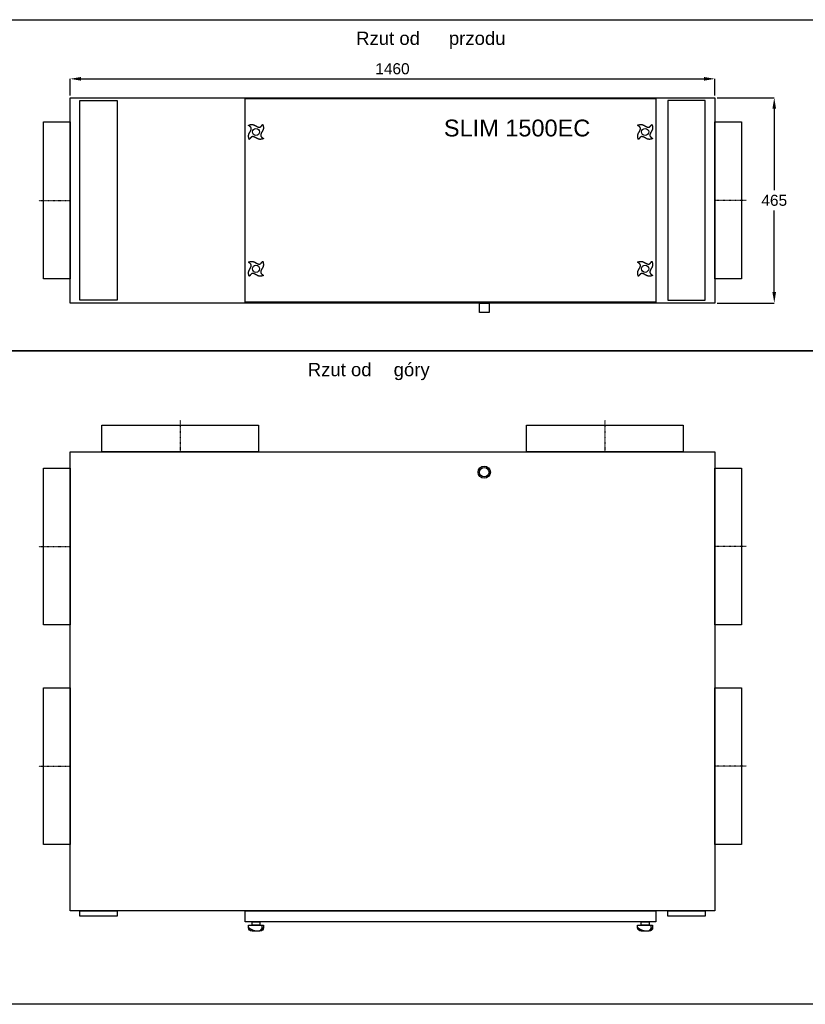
# Model space of a CAD drawing. Header units: millimetres. Extents: x -40063 to 512011, y 350190 to 687060.
# Tile 40 of 256: x 131843 to 133622, y 425600 to 427830. Entities that reach past the tile are written whole.
import ezdxf

# ---------------------------------------------------------------- set-up
doc = ezdxf.new("R2010")
doc.units = ezdxf.units.MM
doc.linetypes.add('DASHDOT', pattern=[1, 0.5, -0.25, 0, -0.25])
doc.layers.get('0').update_dxf_attribs({"color": 8})
doc.layers.get('Defpoints').update_dxf_attribs({"color": 8})
for name, color, linetype in [('CENTRALA', 7, 'Continuous'), ('DEKIEL', 4, 'Continuous'), ('KONTURY', 1, 'Continuous'), ('ODPLYW', 7, 'Continuous'), ('OSIE', 8, 'DASHDOT'), ('PIANKA12', 96, 'Continuous'), ('WARSTWA_1', 1, 'Continuous'), ('WYMIARY', 8, 'Continuous')]:
    doc.layers.add(name, color=color, linetype=linetype)
doc.layers.add('J_centrale podwieszane', color=7, linetype='Continuous', lineweight=30)
doc.styles.add('ARIAL', font='Arial', dxfattribs={"height": 1})
doc.styles.get("Standard").update_dxf_attribs({"font": 'arial.ttf'})
doc.dimstyles.get("Standard").update_dxf_attribs({"dimtxt": 0.18, "dimasz": 0.18, "dimexe": 0.18, "dimexo": 0.0625, "dimgap": 0.09, "dimtad": 0, "dimtih": 1, "dimtoh": 1, "dimdec": 4, "dimzin": 0, "dimdsep": 46, "dimtxsty": 'Standard', "dimcen": 0.09, "dimadec": 0, "dimazin": 0, "dimtfac": 1, "dimtdec": 4, "dimtofl": 0, "dimtmove": 0, "dimatfit": 3, "dimfxl": 1, "dimtolj": 1, "dimtzin": 0, "dimarcsym": 0})

# ---------------------------------------------------------------- blocks, each defined once
blk = doc.blocks.new('*U2963')
at = {"layer": 'WARSTWA_1'}
for s, p in [('Rzut od ', (2193.5, 3242.8)), ('przodu', (2403.5, 3242.8))]:
    blk.add_text(s, height=30, dxfattribs=at).set_placement(p)
blk = doc.blocks.new('GALKA')
at = {"layer": 'CENTRALA', "color": 5}
blk.add_polyline3d([(-17, 15.2745, 0), (-16.8282, 15.3273, 0), (-16.6563, 15.3801, 0), (-16.4845, 15.4327, 0), (-16.3126, 15.4852, 0), (-16.1407, 15.5375, 0), (-15.9688, 15.5895, 0), (-15.7969, 15.6412, 0), (-15.625, 15.6925, 0), (-15.453, 15.7434, 0), (-15.281, 15.7937, 0), (-15.109, 15.8436, 0), (-14.9369, 15.8929, 0), (-14.7648, 15.9415, 0), (-14.5926, 15.9894, 0), (-14.4204, 16.0366, 0), (-14.2481, 16.083, 0), (-14.0758, 16.1285, 0), (-13.9034, 16.1731, 0), (-13.7309, 16.2167, 0), (-13.5584, 16.2593, 0), (-13.3858, 16.3009, 0), (-13.2131, 16.3413, 0), (-13.0403, 16.3805, 0), (-12.8675, 16.4185, 0), (-12.6946, 16.4552, 0), (-12.5215, 16.4906, 0), (-12.3484, 16.5246, 0), (-12.1752, 16.5571, 0), (-12.0019, 16.5881, 0), (-11.8285, 16.6176, 0), (-11.655, 16.6454, 0), (-11.4813, 16.6716, 0), (-11.3076, 16.6961, 0), (-11.1337, 16.7188, 0), (-10.9597, 16.7397, 0), (-10.7856, 16.7587, 0), (-10.6113, 16.7757, 0), (-10.4369, 16.7908, 0), (-10.2624, 16.8039, 0), (-10.0877, 16.8148, 0), (-9.9129, 16.8236, 0), (-9.73794, 16.8302, 0), (-9.56282, 16.8346, 0), (-9.38755, 16.8366, 0), (-9.21212, 16.8363, 0), (-9.03652, 16.8336, 0), (-8.86076, 16.8284, 0), (-8.68483, 16.8207, 0), (-8.50872, 16.8104, 0), (-8.33243, 16.7974, 0), (-8.15597, 16.7818, 0), (-7.97932, 16.7635, 0), (-7.80248, 16.7423, 0), (-7.62544, 16.7183, 0), (-7.44822, 16.6915, 0), (-7.27079, 16.6616, 0), (-7.09316, 16.6288, 0), (-6.91532, 16.5929, 0), (-6.73727, 16.5539, 0), (-6.55901, 16.5117, 0), (-6.38053, 16.4663, 0), (-6.20183, 16.4177, 0), (-6.02291, 16.3657, 0), (-5.84377, 16.3106, 0), (-5.66444, 16.2524, 0), (-5.48491, 16.1912, 0), (-5.30521, 16.1271, 0), (-5.12534, 16.0603, 0), (-4.9453, 15.9908, 0), (-4.76512, 15.9187, 0), (-4.5848, 15.8442, 0), (-4.40435, 15.7673, 0), (-4.22379, 15.6882, 0), (-4.04311, 15.6069, 0), (-3.86234, 15.5235, 0), (-3.68149, 15.4383, 0), (-3.50055, 15.3511, 0), (-3.31956, 15.2623, 0), (-3.1385, 15.1718, 0), (-2.9574, 15.0797, 0), (-2.77627, 14.9863, 0), (-2.59511, 14.8915, 0), (-2.41394, 14.7955, 0), (-2.23277, 14.6984, 0), (-2.0516, 14.6002, 0), (-1.87045, 14.5012, 0), (-1.68932, 14.4013, 0), (-1.50824, 14.3008, 0), (-1.3272, 14.1996, 0), (-1.14622, 14.098, 0), (-0.965315, 13.9959, 0), (-0.784486, 13.8936, 0), (-0.603747, 13.791, 0), (-0.423108, 13.6884, 0), (-0.24258, 13.5858, 0), (-0.062173, 13.4834, 0), (0.118102, 13.3811, 0), (0.298236, 13.2792, 0), (0.478217, 13.1777, 0), (0.658035, 13.0768, 0), (0.837681, 12.9765, 0), (1.01714, 12.8769, 0), (1.19641, 12.7782, 0), (1.37548, 12.6804, 0), (1.55432, 12.5837, 0), (1.73295, 12.4881, 0), (1.91134, 12.3938, 0), (2.08948, 12.3009, 0), (2.26737, 12.2094, 0), (2.44499, 12.1195, 0), (2.62233, 12.0313, 0), (2.79939, 11.9449, 0), (2.97615, 11.8603, 0), (3.1526, 11.7777, 0), (3.32873, 11.6972, 0), (3.50454, 11.6189, 0), (3.68, 11.5429, 0), (3.85512, 11.4692, 0), (4.02987, 11.3981, 0), (4.20426, 11.3296, 0), (4.37826, 11.2638, 0), (4.55188, 11.2008, 0), (4.72509, 11.1407, 0), (4.89789, 11.0836, 0), (5.07027, 11.0297, 0), (5.24221, 10.9789, 0), (5.41371, 10.9315, 0), (5.58476, 10.8876, 0), (5.75535, 10.8471, 0), (5.92546, 10.8103, 0), (6.09508, 10.7773, 0), (6.26421, 10.7481, 0), (6.43284, 10.7228, 0), (6.60095, 10.7016, 0), (6.76854, 10.6845, 0), (6.93558, 10.6717, 0), (7.10209, 10.6632, 0), (7.26803, 10.6593, 0), (7.43341, 10.6598, 0), (7.5982, 10.6651, 0), (7.76241, 10.6751, 0), (7.92603, 10.69, 0), (8.08903, 10.7099, 0), (8.25141, 10.7349, 0), (8.41316, 10.765, 0), (8.57428, 10.8005, 0), (8.73474, 10.8413, 0), (8.89454, 10.8877, 0), (9.05367, 10.9396, 0), (9.21212, 10.9972, 0), (9.36987, 11.0607, 0), (9.52693, 11.13, 0), (9.68327, 11.2054, 0), (9.83888, 11.2869, 0), (9.99377, 11.3746, 0), (10.1479, 11.4687, 0), (10.3013, 11.5691, 0), (10.4539, 11.6761, 0), (10.6058, 11.7898, 0), (10.7568, 11.9101, 0), (10.9071, 12.0372, 0), (11.0566, 12.1706, 0), (11.2054, 12.31, 0), (11.3534, 12.4548, 0), (11.5008, 12.6048, 0), (11.6474, 12.7594, 0), (11.7935, 12.9182, 0), (11.9389, 13.0809, 0), (12.0838, 13.2469, 0), (12.228, 13.4159, 0), (12.3718, 13.5875, 0), (12.515, 13.7611, 0), (12.6577, 13.9365, 0), (12.8, 14.1132, 0), (12.9418, 14.2907, 0), (13.0832, 14.4687, 0), (13.2242, 14.6467, 0), (13.3648, 14.8242, 0), (13.5051, 15.001, 0), (13.6451, 15.1765, 0), (13.7847, 15.3503, 0), (13.9242, 15.522, 0), (14.0633, 15.6913, 0), (14.2023, 15.8575, 0), (14.341, 16.0204, 0), (14.4796, 16.1796, 0), (14.6181, 16.3345, 0), (14.7564, 16.4848, 0), (14.8946, 16.63, 0), (15.0328, 16.7698, 0), (15.1709, 16.9037, 0), (15.2877, 16.957, 0), (15.3405, 16.7852, 0), (15.3933, 16.6134, 0), (15.4459, 16.4415, 0), (15.4983, 16.2696, 0), (15.5505, 16.0978, 0), (15.6024, 15.9259, 0), (15.654, 15.7539, 0), (15.7052, 15.582, 0), (15.756, 15.41, 0), (15.8063, 15.238, 0), (15.856, 15.0659, 0), (15.9051, 14.8939, 0), (15.9535, 14.7217, 0), (16.0013, 14.5495, 0), (16.0483, 14.3773, 0), (16.0944, 14.205, 0), (16.1397, 14.0327, 0), (16.1841, 13.8603, 0), (16.2275, 13.6878, 0), (16.2698, 13.5152, 0), (16.3111, 13.3426, 0), (16.3512, 13.1699, 0), (16.3901, 12.9971, 0), (16.4278, 12.8243, 0), (16.4642, 12.6513, 0), (16.4992, 12.4783, 0), (16.5328, 12.3051, 0), (16.565, 12.1319, 0), (16.5956, 11.9586, 0), (16.6247, 11.7851, 0), (16.6521, 11.6116, 0), (16.6779, 11.4379, 0), (16.7019, 11.2641, 0), (16.7242, 11.0902, 0), (16.7446, 10.9162, 0), (16.7631, 10.742, 0), (16.7797, 10.5677, 0), (16.7943, 10.3933, 0), (16.8068, 10.2187, 0), (16.8172, 10.044, 0), (16.8255, 9.86918, 0), (16.8315, 9.69417, 0), (16.8353, 9.51902, 0), (16.8368, 9.34371, 0), (16.8359, 9.16823, 0), (16.8325, 8.9926, 0), (16.8267, 8.81679, 0), (16.8183, 8.64082, 0), (16.8074, 8.46467, 0), (16.7938, 8.28834, 0), (16.7775, 8.11182, 0), (16.7584, 7.93513, 0), (16.7366, 7.75824, 0), (16.7119, 7.58116, 0), (16.6843, 7.40388, 0), (16.6537, 7.2264, 0), (16.6201, 7.04872, 0), (16.5834, 6.87083, 0), (16.5437, 6.69273, 0), (16.5007, 6.51441, 0), (16.4545, 6.33587, 0), (16.405, 6.15712, 0), (16.3522, 5.97814, 0), (16.2963, 5.79896, 0), (16.2374, 5.61957, 0), (16.1754, 5.44, 0), (16.1107, 5.26026, 0), (16.0432, 5.08034, 0), (15.973, 4.90027, 0), (15.9003, 4.72005, 0), (15.8252, 4.5397, 0), (15.7477, 4.35922, 0), (15.668, 4.17863, 0), (15.5862, 3.99793, 0), (15.5024, 3.81714, 0), (15.4166, 3.63626, 0), (15.3291, 3.45531, 0), (15.2398, 3.2743, 0), (15.1489, 3.09323, 0), (15.0565, 2.91212, 0), (14.9627, 2.73098, 0), (14.8676, 2.54982, 0), (14.7713, 2.36865, 0), (14.6739, 2.18747, 0), (14.5756, 2.00631, 0), (14.4763, 1.82516, 0), (14.3763, 1.64405, 0), (14.2755, 1.46297, 0), (14.1742, 1.28195, 0), (14.0725, 1.10099, 0), (13.9704, 0.9201, 0), (13.868, 0.739292, 0), (13.7654, 0.558577, 0), (13.6628, 0.377965, 0), (13.5602, 0.197466, 0), (13.4578, 0.017092, 0), (13.3556, -0.163149, 0), (13.2538, -0.343246, 0), (13.1524, -0.523187, 0), (13.0516, -0.702963, 0), (12.9515, -0.882564, 0), (12.8521, -1.06198, 0), (12.7537, -1.2412, 0), (12.6561, -1.42021, 0), (12.5597, -1.599, 0), (12.4644, -1.77757, 0), (12.3705, -1.9559, 0), (12.2779, -2.13398, 0), (12.1868, -2.3118, 0), (12.0973, -2.48935, 0), (12.0095, -2.66663, 0), (11.9235, -2.84361, 0), (11.8394, -3.02029, 0), (11.7574, -3.19666, 0), (11.6774, -3.37272, 0), (11.5997, -3.54844, 0), (11.5242, -3.72381, 0), (11.4512, -3.89884, 0), (11.3807, -4.0735, 0), (11.3129, -4.2478, 0), (11.2478, -4.4217, 0), (11.1855, -4.59522, 0), (11.1261, -4.76833, 0), (11.0698, -4.94102, 0), (11.0167, -5.11329, 0), (10.9668, -5.28513, 0), (10.9202, -5.45652, 0), (10.8771, -5.62745, 0), (10.8376, -5.79792, 0), (10.8017, -5.96791, 0), (10.7696, -6.13741, 0), (10.7414, -6.30642, 0), (10.7171, -6.47492, 0), (10.6969, -6.6429, 0), (10.6809, -6.81035, 0), (10.6692, -6.97726, 0), (10.6618, -7.14362, 0), (10.659, -7.30943, 0), (10.6607, -7.47466, 0), (10.6671, -7.63931, 0), (10.6784, -7.80337, 0), (10.6945, -7.96683, 0), (10.7157, -8.12968, 0), (10.7419, -8.29191, 0), (10.7734, -8.4535, 0), (10.8102, -8.61445, 0), (10.8524, -8.77475, 0), (10.9001, -8.93439, 0), (10.9535, -9.09335, 0), (11.0126, -9.25162, 0), (11.0775, -9.4092, 0), (11.1483, -9.56608, 0), (11.2252, -9.72224, 0), (11.3083, -9.87767, 0), (11.3975, -10.0324, 0), (11.4932, -10.1863, 0), (11.5953, -10.3395, 0), (11.7039, -10.4919, 0), (11.8192, -10.6436, 0), (11.9413, -10.7945, 0), (12.07, -10.9445, 0), (12.2049, -11.0938, 0), (12.3457, -11.2424, 0), (12.4919, -11.3903, 0), (12.643, -11.5375, 0), (12.7987, -11.684, 0), (12.9585, -11.8299, 0), (13.1221, -11.9752, 0), (13.2889, -12.1199, 0), (13.4586, -12.264, 0), (13.6307, -12.4076, 0), (13.8048, -12.5507, 0), (13.9806, -12.6933, 0), (14.1575, -12.8354, 0), (14.3352, -12.9772, 0), (14.5132, -13.1184, 0), (14.6911, -13.2594, 0), (14.8685, -13.3999, 0), (15.045, -13.5401, 0), (15.2201, -13.68, 0), (15.3935, -13.8196, 0), (15.5646, -13.959, 0), (15.7331, -14.0981, 0), (15.8986, -14.237, 0), (16.0606, -14.3757, 0), (16.2187, -14.5143, 0), (16.3725, -14.6527, 0), (16.5216, -14.791, 0), (16.6655, -14.9292, 0), (16.8039, -15.0673, 0), (16.9362, -15.2055, 0), (16.9141, -15.3009, 0), (16.7422, -15.3537, 0), (16.5704, -15.4064, 0), (16.3985, -15.459, 0), (16.2267, -15.5114, 0), (16.0548, -15.5635, 0), (15.8829, -15.6154, 0), (15.7109, -15.6669, 0), (15.539, -15.718, 0), (15.367, -15.7686, 0), (15.195, -15.8187, 0), (15.0229, -15.8683, 0), (14.8508, -15.9173, 0), (14.6787, -15.9655, 0), (14.5065, -16.0131, 0), (14.3342, -16.0599, 0), (14.1619, -16.1058, 0), (13.9896, -16.1509, 0), (13.8171, -16.195, 0), (13.6446, -16.2381, 0), (13.4721, -16.2802, 0), (13.2994, -16.3212, 0), (13.1267, -16.361, 0), (12.9539, -16.3997, 0), (12.781, -16.437, 0), (12.6081, -16.4731, 0), (12.435, -16.5077, 0), (12.2618, -16.541, 0), (12.0886, -16.5728, 0), (11.9152, -16.603, 0), (11.7417, -16.6317, 0), (11.5682, -16.6587, 0), (11.3945, -16.6841, 0), (11.2206, -16.7077, 0), (11.0467, -16.7295, 0), (10.8726, -16.7494, 0), (10.6985, -16.7675, 0), (10.5241, -16.7835, 0), (10.3497, -16.7976, 0), (10.1751, -16.8096, 0), (10.0003, -16.8195, 0), (9.82544, -16.8272, 0), (9.6504, -16.8327, 0), (9.47521, -16.8359, 0), (9.29985, -16.8368, 0), (9.12434, -16.8352, 0), (8.94866, -16.8313, 0), (8.77282, -16.8248, 0), (8.5968, -16.8158, 0), (8.4206, -16.8042, 0), (8.24422, -16.79, 0), (8.06767, -16.773, 0), (7.89092, -16.7533, 0), (7.71399, -16.7307, 0), (7.53686, -16.7053, 0), (7.35953, -16.6769, 0), (7.182, -16.6456, 0), (7.00426, -16.6112, 0), (6.82632, -16.5738, 0), (6.64817, -16.5332, 0), (6.4698, -16.4894, 0), (6.29121, -16.4424, 0), (6.11239, -16.3921, 0), (5.93336, -16.3385, 0), (5.75413, -16.2819, 0), (5.5747, -16.2222, 0), (5.39508, -16.1595, 0), (5.21529, -16.0941, 0), (5.03534, -16.0259, 0), (4.85523, -15.9551, 0), (4.67498, -15.8818, 0), (4.49459, -15.806, 0), (4.31408, -15.728, 0), (4.13346, -15.6478, 0), (3.95274, -15.5655, 0), (3.77193, -15.4811, 0), (3.59103, -15.3949, 0), (3.41006, -15.3069, 0), (3.22904, -15.2172, 0), (3.04796, -15.1259, 0), (2.86684, -15.0332, 0), (2.68569, -14.939, 0), (2.50453, -14.8436, 0), (2.32335, -14.7471, 0), (2.14218, -14.6494, 0), (1.96102, -14.5508, 0), (1.77988, -14.4514, 0), (1.59878, -14.3511, 0), (1.41771, -14.2503, 0), (1.2367, -14.1488, 0), (1.05576, -14.047, 0), (0.87489, -13.9448, 0), (0.694104, -13.8423, 0), (0.513414, -13.7397, 0), (0.332829, -13.6371, 0), (0.152361, -13.5346, 0), (-0.027982, -13.4322, 0), (-0.208187, -13.3301, 0), (-0.388246, -13.2284, 0), (-0.568147, -13.1272, 0), (-0.74788, -13.0265, 0), (-0.927435, -12.9266, 0), (-1.1068, -12.8274, 0), (-1.28597, -12.7292, 0), (-1.46493, -12.6319, 0), (-1.64367, -12.5358, 0), (-1.82217, -12.4408, 0), (-2.00044, -12.3472, 0), (-2.17846, -12.255, 0), (-2.35621, -12.1643, 0), (-2.5337, -12.0752, 0), (-2.7109, -11.9879, 0), (-2.88781, -11.9023, 0), (-3.06441, -11.8187, 0), (-3.24071, -11.7372, 0), (-3.41668, -11.6578, 0), (-3.59231, -11.5806, 0), (-3.7676, -11.5057, 0), (-3.94254, -11.4334, 0), (-4.11711, -11.3635, 0), (-4.29131, -11.2964, 0), (-4.46512, -11.2319, 0), (-4.63853, -11.1704, 0), (-4.81154, -11.1118, 0), (-4.98413, -11.0563, 0), (-5.15629, -11.0039, 0), (-5.32802, -10.9548, 0), (-5.49929, -10.9091, 0), (-5.67011, -10.8669, 0), (-5.84046, -10.8283, 0), (-6.01033, -10.7933, 0), (-6.17971, -10.7622, 0), (-6.34859, -10.7349, 0), (-6.51696, -10.7117, 0), (-6.68481, -10.6925, 0), (-6.85213, -10.6776, 0), (-7.0189, -10.6669, 0), (-7.18513, -10.6607, 0), (-7.35079, -10.659, 0), (-7.51588, -10.6619, 0), (-7.68038, -10.6695, 0), (-7.8443, -10.682, 0), (-8.0076, -10.6993, 0), (-8.1703, -10.7217, 0), (-8.33237, -10.7493, 0), (-8.4938, -10.7821, 0), (-8.65459, -10.8202, 0), (-8.81472, -10.8638, 0), (-8.97419, -10.9129, 0), (-9.13298, -10.9677, 0), (-9.29108, -11.0282, 0), (-9.44849, -11.0946, 0), (-9.60519, -11.167, 0), (-9.76117, -11.2454, 0), (-9.91642, -11.33, 0), (-10.0709, -11.4209, 0), (-10.2247, -11.5181, 0), (-10.3777, -11.6218, 0), (-10.5299, -11.7321, 0), (-10.6814, -11.8491, 0), (-10.832, -11.9729, 0), (-10.9819, -12.1032, 0), (-11.1311, -12.2396, 0), (-11.2795, -12.3818, 0), (-11.4272, -12.5292, 0), (-11.5742, -12.6815, 0), (-11.7205, -12.8383, 0), (-11.8663, -12.9991, 0), (-12.0114, -13.1635, 0), (-12.156, -13.3311, 0), (-12.3, -13.5014, 0), (-12.4434, -13.6741, 0), (-12.5864, -13.8486, 0), (-12.7289, -14.0247, 0), (-12.8709, -14.2019, 0), (-13.0125, -14.3797, 0), (-13.1537, -14.5577, 0), (-13.2945, -14.7355, 0), (-13.435, -14.9128, 0), (-13.5751, -15.0889, 0), (-13.7149, -15.2636, 0), (-13.8545, -15.4365, 0), (-13.9938, -15.607, 0), (-14.1328, -15.7748, 0), (-14.2717, -15.9394, 0), (-14.4104, -16.1005, 0), (-14.5489, -16.2576, 0), (-14.6873, -16.4103, 0), (-14.8255, -16.5581, 0), (-14.9637, -16.7006, 0), (-15.1019, -16.8375, 0), (-15.24, -16.9683, 0), (-15.3141, -16.8711, 0), (-15.3669, -16.6993, 0), (-15.4196, -16.5274, 0), (-15.4721, -16.3556, 0), (-15.5244, -16.1837, 0), (-15.5765, -16.0118, 0), (-15.6283, -15.8399, 0), (-15.6797, -15.668, 0), (-15.7307, -15.496, 0), (-15.7812, -15.324, 0), (-15.8312, -15.152, 0), (-15.8806, -14.9799, 0), (-15.9294, -14.8078, 0), (-15.9775, -14.6356, 0), (-16.0249, -14.4634, 0), (-16.0715, -14.2912, 0), (-16.1172, -14.1188, 0), (-16.162, -13.9465, 0), (-16.2059, -13.774, 0), (-16.2488, -13.6015, 0), (-16.2906, -13.4289, 0), (-16.3313, -13.2563, 0), (-16.3708, -13.0835, 0), (-16.4091, -12.9107, 0), (-16.4462, -12.7378, 0), (-16.4819, -12.5648, 0), (-16.5162, -12.3917, 0), (-16.5491, -12.2185, 0), (-16.5805, -12.0452, 0), (-16.6103, -11.8719, 0), (-16.6386, -11.6984, 0), (-16.6652, -11.5247, 0), (-16.6901, -11.351, 0), (-16.7133, -11.1772, 0), (-16.7346, -11.0032, 0), (-16.7541, -10.8291, 0), (-16.7717, -10.6549, 0), (-16.7872, -10.4805, 0), (-16.8008, -10.306, 0), (-16.8123, -10.1314, 0), (-16.8216, -9.95662, 0), (-16.8288, -9.78169, 0), (-16.8337, -9.60662, 0), (-16.8363, -9.43138, 0), (-16.8366, -9.25599, 0), (-16.8345, -9.08044, 0), (-16.8299, -8.90472, 0), (-16.8228, -8.72883, 0), (-16.8132, -8.55276, 0), (-16.8009, -8.37652, 0), (-16.786, -8.2001, 0), (-16.7683, -8.0235, 0), (-16.7479, -7.84671, 0), (-16.7246, -7.66972, 0), (-16.6985, -7.49254, 0), (-16.6694, -7.31516, 0), (-16.6373, -7.13758, 0), (-16.6022, -6.9598, 0), (-16.5639, -6.7818, 0), (-16.5226, -6.60359, 0), (-16.478, -6.42517, 0), (-16.4301, -6.24652, 0), (-16.379, -6.06766, 0), (-16.3247, -5.88857, 0), (-16.2672, -5.70929, 0), (-16.2068, -5.52981, 0), (-16.1434, -5.35015, 0), (-16.0773, -5.17032, 0), (-16.0084, -4.99033, 0), (-15.937, -4.81018, 0), (-15.8631, -4.62989, 0), (-15.7867, -4.44948, 0), (-15.7082, -4.26894, 0), (-15.6274, -4.08829, 0), (-15.5446, -3.90755, 0), (-15.4597, -3.72671, 0), (-15.3731, -3.54579, 0), (-15.2846, -3.36481, 0), (-15.1945, -3.18377, 0), (-15.1029, -3.00268, 0), (-15.0098, -2.82156, 0), (-14.9153, -2.6404, 0), (-14.8196, -2.45923, 0), (-14.7227, -2.27806, 0), (-14.6249, -2.09689, 0), (-14.526, -1.91573, 0), (-14.4264, -1.7346, 0), (-14.326, -1.55351, 0), (-14.225, -1.37246, 0), (-14.1234, -1.19146, 0), (-14.0215, -1.01053, 0), (-13.9192, -0.829685, 0), (-13.8167, -0.648922, 0), (-13.7141, -0.468258, 0), (-13.6115, -0.287701, 0), (-13.509, -0.107263, 0), (-13.4067, 0.073046, 0), (-13.3046, 0.253216, 0), (-13.203, 0.433236, 0), (-13.102, 0.613096, 0), (-13.0015, 0.792786, 0), (-12.9017, 0.972295, 0), (-12.8028, 1.15161, 0), (-12.7048, 1.33073, 0), (-12.6078, 1.50963, 0), (-12.5119, 1.68831, 0), (-12.4173, 1.86676, 0), (-12.324, 2.04497, 0), (-12.2322, 2.22292, 0), (-12.1419, 2.40061, 0), (-12.0532, 2.57802, 0), (-11.9663, 2.75515, 0), (-11.8812, 2.93199, 0), (-11.7982, 3.10852, 0), (-11.7171, 3.28473, 0), (-11.6383, 3.46062, 0), (-11.5616, 3.63617, 0), (-11.4874, 3.81137, 0), (-11.4157, 3.98622, 0), (-11.3465, 4.1607, 0), (-11.28, 4.3348, 0), (-11.2163, 4.50851, 0), (-11.1554, 4.68182, 0), (-11.0976, 4.85473, 0), (-11.0429, 5.02721, 0), (-10.9913, 5.19927, 0), (-10.9431, 5.37088, 0), (-10.8982, 5.54204, 0), (-10.8569, 5.71274, 0), (-10.8192, 5.88297, 0), (-10.7852, 6.05272, 0), (-10.755, 6.22198, 0), (-10.7287, 6.39073, 0), (-10.7065, 6.55897, 0), (-10.6884, 6.72669, 0), (-10.6745, 6.89387, 0), (-10.6649, 7.06051, 0), (-10.6598, 7.2266, 0), (-10.6593, 7.39212, 0), (-10.6633, 7.55706, 0), (-10.6722, 7.72142, 0), (-10.6858, 7.88518, 0), (-10.7045, 8.04834, 0), (-10.7281, 8.21087, 0), (-10.757, 8.37279, 0), (-10.7911, 8.53406, 0), (-10.8306, 8.69468, 0), (-10.8755, 8.85465, 0), (-10.9261, 9.01395, 0), (-10.9823, 9.17257, 0), (-11.0443, 9.3305, 0), (-11.1121, 9.48773, 0), (-11.186, 9.64425, 0), (-11.266, 9.80005, 0), (-11.3521, 9.95511, 0), (-11.4446, 10.1094, 0), (-11.5434, 10.263, 0), (-11.6488, 10.4158, 0), (-11.7607, 10.5679, 0), (-11.8794, 10.7191, 0), (-12.0048, 10.8696, 0), (-12.1367, 11.0193, 0), (-12.2746, 11.1682, 0), (-12.4181, 11.3165, 0), (-12.5668, 11.464, 0), (-12.7203, 11.6108, 0), (-12.8781, 11.757, 0), (-13.0399, 11.9026, 0), (-13.2051, 12.0476, 0), (-13.3734, 12.192, 0), (-13.5444, 12.3359, 0), (-13.7175, 12.4792, 0), (-13.8925, 12.6221, 0), (-14.0689, 12.7644, 0), (-14.2463, 12.9064, 0), (-14.4242, 13.0479, 0), (-14.6022, 13.1889, 0), (-14.7799, 13.3297, 0), (-14.9569, 13.47, 0), (-15.1328, 13.6101, 0), (-15.307, 13.7499, 0), (-15.4793, 13.8893, 0), (-15.6492, 14.0286, 0), (-15.8163, 14.1676, 0), (-15.9801, 14.3064, 0), (-16.1402, 14.445, 0), (-16.2962, 14.5835, 0), (-16.4477, 14.7218, 0), (-16.5942, 14.8601, 0), (-16.7354, 14.9983, 0), (-16.8708, 15.1364, 0), (-17, 15.2745, 0)], dxfattribs=at)
blk.add_circle((0, 0), 8, dxfattribs=at)
blk = doc.blocks.new('*D2989')
at = {"layer": 'Defpoints', "color": 0}
for p in [(133417, 427696.1), (131957, 427653.3), (133417, 427653.3)]:
    blk.add_point(p, dxfattribs=at)
at = {"layer": 'WYMIARY', "color": 0, "lineweight": -2}
for p, q in [((131957, 427658.3), (131957, 427696.3)), ((131982, 427696.1), (133392, 427696.1)), ((133417, 427658.3), (133417, 427696.3))]:
    blk.add_line(p, q, dxfattribs=at)
at = {"layer": 'WYMIARY', "color": 0}
for points in [[(131982, 427700.2), (131982, 427691.9), (131957, 427696.1)], [(133392, 427691.9), (133392, 427700.2), (133417, 427696.1)]]:
    blk.add_solid(points, dxfattribs=at)
at = {"layer": 'WYMIARY', "color": 0, "insert": (132687, 427718.8), "char_height": 25, "attachment_point": 5}
blk.add_mtext('\\A1;1460', dxfattribs=at)
blk = doc.blocks.new('*D2990')
at = {"layer": 'Defpoints', "color": 0}
for p in [(133417, 427653.3), (133551.3, 427653.3), (133417, 427188.3)]:
    blk.add_point(p, dxfattribs=at)
at = {"layer": 'WYMIARY', "color": 0, "lineweight": -2}
for p, q in [((133422, 427653.3), (133551.4, 427653.3)), ((133551.3, 427628.3), (133551.3, 427443.6)), ((133551.3, 427213.3), (133551.3, 427398)), ((133422, 427188.3), (133551.4, 427188.3))]:
    blk.add_line(p, q, dxfattribs=at)
at = {"layer": 'WYMIARY', "color": 0}
for points in [[(133555.4, 427628.3), (133547.1, 427628.3), (133551.3, 427653.3)], [(133547.1, 427213.3), (133555.4, 427213.3), (133551.3, 427188.3)]]:
    blk.add_solid(points, dxfattribs=at)
at = {"layer": 'WYMIARY', "color": 0, "insert": (133551.3, 427420.8), "char_height": 25, "attachment_point": 5}
blk.add_mtext('\\A1;465', dxfattribs=at)
blk = doc.blocks.new('*U2969')
at = {"layer": 'WARSTWA_1'}
for s, p in [('Rzut od', (2090.6, 4811.7)), (' góry', (2273.4, 4811.7))]:
    blk.add_text(s, height=30, dxfattribs=at).set_placement(p)
blk = doc.blocks.new('GALKA-BOK')
at = {"color": 5}
blk.add_lwpolyline([(513.6, -235.8), (531.6, -235.8, -0.414214), (539.6, -243.8), (539.6, -249.8), (505.6, -249.8), (505.6, -243.8, -0.414214)], format="xyb", close=True, dxfattribs=at)
blk.add_lwpolyline([(508.6, -243.8), (508.6, -249.8)], dxfattribs=at)
blk.add_lwpolyline([(513.6, -249.8), (531.6, -249.8), (531.6, -256.8), (513.6, -256.8)], close=True, dxfattribs=at)
for points in [[(508.6, -243.8, 0), (508.5, -243.7, 0), (508.5, -243.6, 0), (508.4, -243.5, 0), (508.3, -243.4, 0), (508.3, -243.3, 0), (508.2, -243.2, 0), (508.1, -243.1, 0), (508.1, -243, 0), (508, -242.9, 0), (508, -242.8, 0), (507.9, -242.7, 0), (507.9, -242.6, 0), (507.8, -242.5, 0), (507.8, -242.4, 0), (507.8, -242.3, 0), (507.7, -242.2, 0), (507.7, -242.1, 0), (507.7, -242, 0), (507.6, -241.9, 0), (507.6, -241.8, 0), (507.6, -241.7, 0), (507.6, -241.7, 0), (507.5, -241.6, 0), (507.5, -241.5, 0), (507.5, -241.4, 0), (507.5, -241.3, 0), (507.5, -241.2, 0), (507.5, -241.1, 0), (507.5, -241, 0), (507.5, -241, 0), (507.5, -240.9, 0), (507.5, -240.8, 0), (507.5, -240.7, 0), (507.5, -240.6, 0), (507.5, -240.5, 0), (507.5, -240.5, 0), (507.5, -240.4, 0), (507.5, -240.3, 0), (507.5, -240.2, 0), (507.5, -240.2, 0), (507.5, -240.1, 0), (507.5, -240, 0), (507.6, -239.9, 0), (507.6, -239.8, 0), (507.6, -239.8, 0), (507.6, -239.7, 0), (507.6, -239.6, 0), (507.7, -239.6, 0), (507.7, -239.5, 0), (507.7, -239.4, 0), (507.7, -239.3, 0), (507.8, -239.3, 0), (507.8, -239.2, 0), (507.8, -239.1, 0), (507.9, -239.1, 0), (507.9, -239, 0), (507.9, -238.9, 0), (508, -238.9, 0), (508, -238.8, 0), (508, -238.7, 0), (508.1, -238.7, 0), (508.1, -238.6, 0), (508.2, -238.6, 0), (508.2, -238.5, 0), (508.2, -238.4, 0), (508.3, -238.4, 0), (508.3, -238.3, 0), (508.4, -238.3, 0), (508.4, -238.2, 0), (508.5, -238.1, 0), (508.5, -238.1, 0), (508.6, -238, 0), (508.6, -238, 0), (508.7, -237.9, 0), (508.7, -237.9, 0), (508.8, -237.8, 0), (508.8, -237.8, 0), (508.9, -237.7, 0), (508.9, -237.7, 0), (509, -237.6, 0), (509, -237.6, 0), (509.1, -237.5, 0), (509.1, -237.5, 0), (509.2, -237.4, 0), (509.2, -237.4, 0), (509.3, -237.4, 0), (509.3, -237.3, 0), (509.4, -237.3, 0), (509.4, -237.2, 0), (509.5, -237.2, 0), (509.5, -237.1, 0), (509.6, -237.1, 0), (509.6, -237.1, 0), (509.7, -237, 0), (509.7, -237, 0), (509.8, -237, 0), (509.8, -236.9, 0), (509.9, -236.9, 0), (509.9, -236.8, 0), (510, -236.8, 0), (510, -236.8, 0), (510.1, -236.7, 0), (510.1, -236.7, 0), (510.2, -236.7, 0), (510.2, -236.7, 0), (510.3, -236.6, 0), (510.3, -236.6, 0), (510.4, -236.6, 0), (510.4, -236.5, 0), (510.4, -236.5, 0), (510.5, -236.5, 0), (510.5, -236.5, 0), (510.6, -236.5, 0), (510.6, -236.4, 0), (510.6, -236.4, 0), (510.7, -236.4, 0), (510.7, -236.4, 0), (510.8, -236.3, 0), (510.8, -236.3, 0), (510.8, -236.3, 0), (510.9, -236.3, 0), (510.9, -236.3, 0), (510.9, -236.3, 0), (511, -236.3, 0), (511, -236.2, 0), (511, -236.2, 0), (511.1, -236.2, 0)], [(508.6, -243.8, 0), (508.6, -243.7, 0), (508.7, -243.6, 0), (508.7, -243.6, 0), (508.8, -243.5, 0), (508.8, -243.4, 0), (508.9, -243.3, 0), (508.9, -243.3, 0), (509, -243.2, 0), (509, -243.1, 0), (509, -243, 0), (509.1, -243, 0), (509.1, -242.9, 0), (509.2, -242.8, 0), (509.2, -242.7, 0), (509.3, -242.6, 0), (509.3, -242.6, 0), (509.4, -242.5, 0), (509.4, -242.4, 0), (509.4, -242.3, 0), (509.5, -242.3, 0), (509.5, -242.2, 0), (509.6, -242.1, 0), (509.6, -242, 0), (509.7, -242, 0), (509.7, -241.9, 0), (509.8, -241.8, 0), (509.8, -241.7, 0), (509.9, -241.7, 0), (509.9, -241.6, 0), (509.9, -241.5, 0), (510, -241.4, 0), (510, -241.4, 0), (510.1, -241.3, 0), (510.1, -241.2, 0), (510.2, -241.2, 0), (510.2, -241.1, 0), (510.3, -241, 0), (510.3, -240.9, 0), (510.4, -240.9, 0), (510.4, -240.8, 0), (510.4, -240.7, 0), (510.5, -240.6, 0), (510.5, -240.6, 0), (510.6, -240.5, 0), (510.6, -240.4, 0), (510.7, -240.4, 0), (510.7, -240.3, 0), (510.8, -240.2, 0), (510.8, -240.1, 0), (510.9, -240.1, 0), (510.9, -240, 0), (511, -239.9, 0), (511, -239.9, 0), (511.1, -239.8, 0), (511.1, -239.7, 0), (511.2, -239.7, 0), (511.2, -239.6, 0), (511.2, -239.5, 0), (511.3, -239.5, 0), (511.3, -239.4, 0), (511.4, -239.3, 0), (511.4, -239.3, 0), (511.5, -239.2, 0), (511.5, -239.1, 0), (511.6, -239.1, 0), (511.6, -239, 0), (511.7, -238.9, 0), (511.7, -238.9, 0), (511.8, -238.8, 0), (511.8, -238.7, 0), (511.9, -238.7, 0), (511.9, -238.6, 0), (512, -238.5, 0), (512, -238.5, 0), (512.1, -238.4, 0), (512.1, -238.3, 0), (512.2, -238.3, 0), (512.2, -238.2, 0), (512.3, -238.2, 0), (512.4, -238.1, 0), (512.4, -238, 0), (512.5, -238, 0), (512.5, -237.9, 0), (512.6, -237.9, 0), (512.6, -237.8, 0), (512.7, -237.7, 0), (512.7, -237.7, 0), (512.8, -237.6, 0), (512.8, -237.6, 0), (512.9, -237.5, 0), (512.9, -237.5, 0), (513, -237.4, 0), (513, -237.4, 0), (513.1, -237.3, 0), (513.2, -237.2, 0), (513.2, -237.2, 0), (513.3, -237.1, 0), (513.3, -237.1, 0), (513.4, -237, 0), (513.4, -237, 0), (513.5, -236.9, 0), (513.5, -236.9, 0), (513.6, -236.8, 0), (513.7, -236.8, 0), (513.7, -236.7, 0), (513.8, -236.7, 0), (513.8, -236.6, 0), (513.9, -236.6, 0), (514, -236.5, 0), (514, -236.5, 0), (514.1, -236.4, 0), (514.1, -236.4, 0), (514.2, -236.4, 0), (514.3, -236.3, 0), (514.3, -236.3, 0), (514.4, -236.2, 0), (514.4, -236.2, 0), (514.5, -236.1, 0), (514.6, -236.1, 0), (514.6, -236.1, 0), (514.7, -236, 0), (514.7, -236, 0), (514.8, -235.9, 0), (514.9, -235.9, 0), (514.9, -235.9, 0), (515, -235.8, 0), (515.1, -235.8, 0)], [(522.6, -235.8, 0), (522.8, -235.8, 0), (523, -235.9, 0), (523.2, -235.9, 0), (523.4, -235.9, 0), (523.6, -236, 0), (523.8, -236, 0), (524, -236, 0), (524.2, -236.1, 0), (524.4, -236.1, 0), (524.6, -236.2, 0), (524.8, -236.2, 0), (524.9, -236.2, 0), (525.1, -236.3, 0), (525.3, -236.3, 0), (525.5, -236.4, 0), (525.7, -236.4, 0), (525.8, -236.4, 0), (526, -236.5, 0), (526.2, -236.5, 0), (526.3, -236.6, 0), (526.5, -236.6, 0), (526.7, -236.6, 0), (526.8, -236.7, 0), (527, -236.7, 0), (527.1, -236.8, 0), (527.3, -236.8, 0), (527.4, -236.9, 0), (527.6, -236.9, 0), (527.7, -236.9, 0), (527.9, -237, 0), (528, -237, 0), (528.2, -237.1, 0), (528.3, -237.1, 0), (528.4, -237.2, 0), (528.6, -237.2, 0), (528.7, -237.3, 0), (528.8, -237.3, 0), (529, -237.3, 0), (529.1, -237.4, 0), (529.2, -237.4, 0), (529.4, -237.5, 0), (529.5, -237.5, 0), (529.6, -237.6, 0), (529.7, -237.6, 0), (529.9, -237.7, 0), (530, -237.7, 0), (530.1, -237.8, 0), (530.2, -237.8, 0), (530.3, -237.9, 0), (530.4, -237.9, 0), (530.6, -238, 0), (530.7, -238, 0), (530.8, -238.1, 0), (530.9, -238.1, 0), (531, -238.2, 0), (531.1, -238.2, 0), (531.2, -238.3, 0), (531.3, -238.3, 0), (531.4, -238.4, 0), (531.5, -238.4, 0), (531.6, -238.5, 0), (531.7, -238.5, 0), (531.8, -238.6, 0), (531.9, -238.6, 0), (532, -238.7, 0), (532.1, -238.7, 0), (532.2, -238.8, 0), (532.3, -238.8, 0), (532.4, -238.9, 0), (532.5, -238.9, 0), (532.6, -239, 0), (532.7, -239, 0), (532.8, -239.1, 0), (532.9, -239.1, 0), (533, -239.2, 0), (533.1, -239.2, 0), (533.1, -239.3, 0), (533.2, -239.3, 0), (533.3, -239.4, 0), (533.4, -239.4, 0), (533.5, -239.5, 0), (533.6, -239.5, 0), (533.7, -239.6, 0), (533.8, -239.7, 0), (533.8, -239.7, 0), (533.9, -239.8, 0), (534, -239.8, 0), (534.1, -239.9, 0), (534.2, -239.9, 0), (534.3, -240, 0), (534.4, -240, 0), (534.4, -240.1, 0), (534.5, -240.1, 0), (534.6, -240.2, 0), (534.7, -240.2, 0), (534.8, -240.3, 0), (534.9, -240.4, 0), (534.9, -240.4, 0), (535, -240.5, 0), (535.1, -240.5, 0), (535.2, -240.6, 0), (535.3, -240.6, 0), (535.3, -240.7, 0), (535.4, -240.7, 0), (535.5, -240.8, 0), (535.6, -240.8, 0), (535.7, -240.9, 0), (535.7, -241, 0), (535.8, -241, 0), (535.9, -241.1, 0), (536, -241.1, 0), (536.1, -241.2, 0), (536.1, -241.2, 0), (536.2, -241.3, 0), (536.3, -241.3, 0), (536.4, -241.4, 0), (536.5, -241.4, 0), (536.5, -241.5, 0), (536.6, -241.6, 0), (536.7, -241.6, 0), (536.8, -241.7, 0), (536.8, -241.7, 0), (536.9, -241.8, 0), (537, -241.8, 0), (537.1, -241.9, 0), (537.1, -241.9, 0), (537.2, -242, 0), (537.3, -242.1, 0), (537.4, -242.1, 0), (537.5, -242.2, 0), (537.5, -242.2, 0), (537.6, -242.3, 0), (537.7, -242.3, 0), (537.8, -242.4, 0), (537.8, -242.4, 0), (537.9, -242.5, 0), (538, -242.6, 0), (538.1, -242.6, 0), (538.1, -242.7, 0), (538.2, -242.7, 0), (538.3, -242.8, 0), (538.4, -242.8, 0), (538.4, -242.9, 0), (538.5, -243, 0), (538.6, -243, 0), (538.6, -243.1, 0), (538.7, -243.1, 0), (538.8, -243.2, 0), (538.9, -243.2, 0), (538.9, -243.3, 0), (539, -243.3, 0), (539.1, -243.4, 0), (539.2, -243.5, 0), (539.2, -243.5, 0), (539.3, -243.6, 0), (539.4, -243.6, 0), (539.5, -243.7, 0), (539.5, -243.7, 0), (539.6, -243.8, 0)]]:
    blk.add_polyline3d(points, dxfattribs=at)
blk = doc.blocks.new('jkghjghjg')
at = {"color": 1}
for points in [[(132028.8, 483851.6), (132028.8, 483911.6), (132383.8, 483911.6), (132383.8, 483851.6)], [(132990.2, 483851.6), (132990.2, 483911.6), (133345.2, 483911.6), (133345.2, 483851.6)]]:
    blk.add_lwpolyline(points, close=True, dxfattribs=at)
for points in [[(133417, 482811.6), (131957, 482811.6), (131957, 483851.6), (133417, 483851.6)], [(131897, 483814.1), (131957, 483814.1), (131957, 483459.1), (131897, 483459.1)], [(133417, 483814.1), (133477, 483814.1), (133477, 483459.1), (133417, 483459.1)], [(131897, 483316.6), (131957, 483316.6), (131957, 482961.6), (131897, 482961.6)], [(133417, 483316.6), (133477, 483316.6), (133477, 482961.6), (133417, 482961.6)]]:
    blk.add_lwpolyline(points, close=True)
at = {"color": 5}
for points in [[(131979, 482811.6), (132064, 482811.6), (132064, 482799.6), (131979, 482799.6)], [(132353.5, 482811.6), (133283.5, 482811.6), (133283.5, 482786.6), (132353.5, 482786.6)], [(133310, 482811.6), (133395, 482811.6), (133395, 482799.6), (133310, 482799.6)]]:
    blk.add_lwpolyline(points, close=True, dxfattribs=at)
at = {"layer": 'ODPLYW', "color": 9}
blk.add_circle((132894.8, 483805.1), 10.8, dxfattribs=at)
at = {"layer": 'OSIE'}
for p, q in [((132206.3, 483922.3), (132206.3, 483850.8)), ((133167.7, 483922.3), (133167.7, 483850.8)), ((131886.2, 483636.6), (131957.8, 483636.6)), ((133487.8, 483636.6), (133416.2, 483636.6)), ((131886.2, 483139.1), (131957.8, 483139.1)), ((133487.8, 483139.1), (133416.2, 483139.1))]:
    blk.add_line(p, q, dxfattribs=at)
at = {"layer": 'PIANKA12', "color": 9}
blk.add_circle((132894.8, 483805.1), 13.8, dxfattribs=at)
at = {"rotation": 180}
for p in [(132900.6, 482529.8), (133781.6, 482529.8)]:
    blk.add_blockref('GALKA-BOK', p, dxfattribs=at)

msp = doc.modelspace()

# ---------------------------------------------------------------- linework, layer by layer
at = {"color": 1}
for points in [[(131700, 427830), (133700, 427830), (133700, 427080), (131700, 427080)], [(131700, 427080), (133700, 427080), (133700, 425600), (131700, 425600)]]:
    msp.add_lwpolyline(points, close=True, dxfattribs=at)
for points in [[(131957.01473, 427653.30488), (133417.01473, 427653.30488), (133417.01473, 427188.30488), (131957.01473, 427188.30488)], [(131897.01473, 427598.30488), (131957.01473, 427598.30488), (131957.01473, 427243.30488), (131897.01473, 427243.30488)], [(133417.01473, 427598.30488), (133477.01473, 427598.30488), (133477.01473, 427243.30488), (133417.01473, 427243.30488)], [(132884.0706, 427188.30488), (132905.5706, 427188.30488), (132905.5706, 427166.80488), (132884.0706, 427166.80488)]]:
    msp.add_lwpolyline(points, close=True)
at = {"layer": 'DEKIEL', "color": 5}
msp.add_lwpolyline([(132353.51473, 427651.30488), (133283.51473, 427651.30488), (133283.51473, 427190.30488), (132353.51473, 427190.30488)], close=True, dxfattribs=at)
at = {"layer": 'KONTURY', "color": 5}
for points in [[(131979.01473, 427646.80488), (132064.01473, 427646.80488), (132064.01473, 427194.80488), (131979.01473, 427194.80488)], [(133395.01473, 427646.80488), (133310.01473, 427646.80488), (133310.01473, 427194.80488), (133395.01473, 427194.80488)]]:
    msp.add_lwpolyline(points, close=True, dxfattribs=at)
at = {"layer": 'OSIE'}
for p, q in [((131886.21963, 427420.80488), (131957.80982, 427420.80488)), ((133487.80982, 427420.80488), (133416.21963, 427420.80488))]:
    msp.add_line(p, q, dxfattribs=at)

# ---------------------------------------------------------------- block references
for name, p in [('*U2963', (130411.28184, 424530.11998)), ('*U2969', (130404.65797, 422210.87773))]:
    msp.add_blockref(name, p)
at = {"color": 5}
for p in [(132378.01473, 427575.80488), (133259.01473, 427575.80488), (132378.01473, 427265.80488), (133259.01473, 427265.80488)]:
    msp.add_blockref('GALKA', p, dxfattribs=at)
at = {"layer": 'J_centrale podwieszane'}
msp.add_blockref('jkghjghjg', (0, -57000), dxfattribs=at)

# ---------------------------------------------------------------- texts
at = {"layer": 'CENTRALA', "style": 'ARIAL', "oblique": 359.999998}
msp.add_text('SLIM 1500EC', height=38.100024, dxfattribs=at).set_placement((132803.41304, 427565.59323))

# ---------------------------------------------------------------- dimensions: what is measured, and where the dimension line sits
at = {"layer": 'WYMIARY'}
dim = msp.add_linear_dim(base=(133417.01473, 427696.0816), p1=(131957.01473, 427653.30488), p2=(133417.01473, 427653.30488), dimstyle='Standard', override={"dimtxt": 25, "dimasz": 25, "dimexo": 5, "dimgap": 10, "dimtad": 1, "dimtoh": 1, "dimdec": 0, "dimtix": 1, "dimtmove": 0, "dimtzin": 0}, dxfattribs=at)
dim.commit()
dim.dimension.update_dxf_attribs({"geometry": '*D2989', "text_midpoint": (132687.01473, 427718.8441)})
dim = msp.add_linear_dim(base=(133551.26186, 427653.30488), p1=(133417.01473, 427188.30488), p2=(133417.01473, 427653.30488), angle=90, dimstyle='Standard', override={"dimtxt": 25, "dimasz": 25, "dimexo": 5, "dimgap": 10, "dimtad": 1, "dimtoh": 1, "dimdec": 0, "dimtix": 1, "dimtmove": 0, "dimtzin": 0}, dxfattribs=at)
dim.commit()
dim.dimension.update_dxf_attribs({"geometry": '*D2990', "text_midpoint": (133551.26186, 427420.80488)})

doc.saveas('drawing.dxf')
